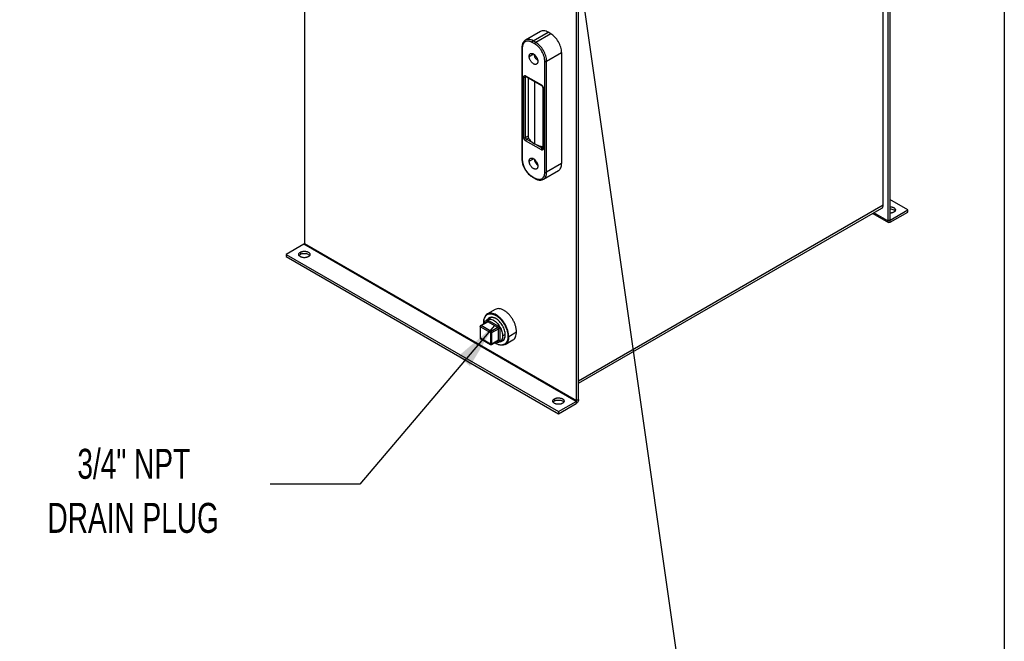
# Model space of a CAD drawing. Header units: inches. Extents: x 3 to 150, y 3 to 116.
# Tile 45 of 64: x 112 to 150, y 59 to 84. Entities that reach past the tile are written whole.
import ezdxf

# ---------------------------------------------------------------- set-up
doc = ezdxf.new("R2010")
doc.units = ezdxf.units.IN
doc.header["$LTSCALE"] = 14
doc.header["$MEASUREMENT"] = 0
doc.layers.add('TEXT', color=140, linetype='Continuous', lineweight=25)
doc.styles.add('SLDTEXTSTYLE0', font='TXT', dxfattribs={"width": 0.7})
doc.dimstyles.new('SLDDIMSTYLE3', dxfattribs={"dimtxt": 0.18, "dimasz": 1.82, "dimexe": 0, "dimexo": 0.0625, "dimgap": 0, "dimtad": 0, "dimtih": 1, "dimtoh": 1, "dimdec": 0, "dimrnd": 1e-09, "dimzin": 0, "dimdsep": 46, "dimtxsty": 'Standard', "dimsah": 1, "dimcen": 0.09, "dimadec": 0, "dimazin": 0, "dimtfac": 1.82, "dimtdec": 0, "dimtofl": 0, "dimtmove": 0, "dimatfit": 3, "dimfxl": 0, "dimfrac": 2, "dimtolj": 1, "dimtzin": 0, "dimarcsym": 0})
doc.dimstyles.new('SLDDIMSTYLE4', dxfattribs={"dimtxt": 0.18, "dimasz": 1.82, "dimexe": 0, "dimexo": 0.0625, "dimgap": 0, "dimtad": 0, "dimtih": 1, "dimtoh": 1, "dimdec": 0, "dimrnd": 1e-09, "dimzin": 0, "dimdsep": 46, "dimtxsty": 'Standard', "dimblk1": 'NONE', "dimblk2": 'NONE', "dimsah": 1, "dimcen": 0.09, "dimadec": 0, "dimazin": 0, "dimtfac": 1.82, "dimtdec": 0, "dimtofl": 0, "dimtmove": 0, "dimatfit": 3, "dimldrblk": 'NONE', "dimfxl": 0, "dimfrac": 2, "dimtolj": 1, "dimtzin": 0, "dimarcsym": 0})

# ---------------------------------------------------------------- blocks, each defined once
blk = doc.blocks.new('_None')

msp = doc.modelspace()

# ---------------------------------------------------------------- linework, layer by layer
for p, q in [((145.787, 76.331), (145.787, 90.935)), ((145.963, 91.012), (145.963, 75.718)), ((146.037, 91.055), (146.037, 75.761)), ((123.233, 90.137), (123.233, 74.842)), ((133.84, 68.719), (133.84, 84.014)), ((133.914, 68.762), (133.914, 84.056)), ((132.43, 83.1), (131.846, 82.763)), ((132.146, 82.733), (132.73, 83.07)), ((132.829, 83.013), (132.245, 82.676)), ((132.829, 83.013), (132.73, 83.07)), ((131.707, 82.468), (131.707, 78.14)), ((132.21, 82.615), (132.111, 82.672)), ((132.245, 82.676), (132.146, 82.733)), ((131.722, 82.448), (131.722, 78.12)), ((131.993, 82.128), (132.16, 82.224)), ((132.67, 81.941), (133.253, 82.278)), ((133.253, 82.278), (133.253, 77.95)), ((132.599, 77.614), (132.599, 81.941)), ((132.67, 77.614), (132.67, 81.941)), ((131.783, 78.962), (131.783, 81.33)), ((131.854, 81.371), (132.467, 81.017)), ((131.875, 81.342), (131.854, 81.33)), ((131.854, 78.962), (131.854, 81.33)), ((131.864, 81.348), (132.477, 80.994)), ((131.948, 81.3), (131.948, 79.017)), ((132.2, 81.154), (132.2, 78.727)), ((132.523, 80.915), (132.523, 78.547)), ((132.538, 80.895), (132.538, 78.527)), ((131.948, 79.017), (131.854, 78.962)), ((132.467, 78.486), (131.854, 78.84)), ((131.889, 78.901), (131.965, 78.945)), ((132.502, 78.547), (131.889, 78.901)), ((132.523, 78.559), (132.502, 78.547)), ((131.993, 78.045), (132.16, 78.141)), ((133.253, 77.95), (132.67, 77.614)), ((132.545, 77.339), (133.129, 77.676)), ((132.111, 77.446), (132.21, 77.389)), ((132.121, 77.423), (132.22, 77.366)), ((145.787, 76.331), (133.914, 69.477)), ((146.744, 76.144), (146.037, 76.553)), ((133.914, 69.393), (145.735, 76.217)), ((145.378, 76.011), (145.991, 75.656)), ((145.963, 75.718), (145.417, 76.033)), ((146.059, 75.748), (146.744, 76.144)), ((146.059, 75.663), (146.744, 76.059)), ((146.744, 76.059), (146.744, 76.144)), ((145.963, 75.718), (146.037, 75.761)), ((146.037, 75.761), (146.059, 75.748)), ((146.059, 75.663), (146.059, 75.748)), ((123.212, 74.806), (122.526, 74.41)), ((133.819, 68.682), (123.212, 74.806)), ((123.233, 74.842), (133.84, 68.719)), ((123.079, 74.499), (123.079, 74.413)), ((122.526, 74.41), (133.133, 68.287)), ((122.526, 74.41), (122.526, 74.324)), ((122.526, 74.324), (133.133, 68.201)), ((130.668, 72.266), (130.364, 72.09)), ((130.364, 71.788), (130.102, 71.637)), ((130.122, 71.635), (130.384, 71.786)), ((130.222, 71.759), (130.222, 71.776)), ((130.226, 71.709), (130.222, 71.759)), ((130.457, 71.929), (130.355, 71.869)), ((130.356, 71.784), (130.356, 71.803)), ((130.769, 71.564), (130.384, 71.786)), ((130.412, 71.835), (130.797, 71.613)), ((130.082, 71.603), (130.082, 71.158)), ((130.094, 71.586), (130.479, 71.364)), ((130.094, 71.141), (130.094, 71.586)), ((130.508, 71.413), (130.122, 71.635)), ((130.479, 71.364), (130.479, 70.919)), ((130.769, 71.564), (130.508, 71.413)), ((130.536, 71.364), (130.797, 71.515)), ((130.536, 70.919), (130.536, 71.364)), ((130.797, 71.07), (130.797, 71.515)), ((130.854, 71.515), (130.854, 71.07)), ((131.193, 71.215), (131.497, 71.391)), ((130.479, 70.919), (130.094, 71.141)), ((130.102, 71.123), (130.488, 70.901)), ((130.528, 70.901), (130.789, 71.052)), ((130.797, 71.07), (130.536, 70.919)), ((130.797, 71.037), (130.781, 71.047)), ((130.855, 71.003), (130.957, 71.063)), ((130.958, 71.232), (131.061, 71.291)), ((131.051, 70.901), (131.355, 71.077)), ((131.193, 71.215), (131.164, 71.215)), ((130.693, 70.943), (130.707, 70.935)), ((132.978, 68.784), (132.978, 68.699)), ((133.133, 68.287), (133.819, 68.682)), ((133.819, 68.682), (133.819, 68.597)), ((133.914, 68.762), (133.84, 68.719)), ((133.133, 68.201), (133.819, 68.597)), ((133.133, 68.287), (133.133, 68.201))]:
    msp.add_line(p, q)
for centre, start, end in [((130.122, 71.603), 119.8095, 179.9639), ((130.122, 71.158), 179.9639, 239.8021), ((130.508, 70.935), 239.8021, 300.0055)]:
    msp.add_arc(centre, 0.04, start, end)
for points, knots in [([(132.73, 83.07), (132.702, 83.084), (132.646, 83.113), (132.566, 83.13), (132.492, 83.128), (132.45, 83.109), (132.43, 83.1)], [0, 0, 0, 0, 0.250026, 0.500052, 0.750077, 1, 1, 1, 1]), ([(133.253, 82.278), (133.253, 82.342), (133.242, 82.413), (133.199, 82.556), (133.168, 82.628), (133.089, 82.764), (133.042, 82.828), (132.94, 82.936), (132.884, 82.981), (132.829, 83.013)], [0, 0, 0, 0, 0.25, 0.25, 0.5, 0.5, 0.75, 0.75, 1, 1, 1, 1]), ([(131.845, 82.762), (131.844, 82.762), (131.827, 82.754), (131.799, 82.729), (131.763, 82.687), (131.736, 82.635), (131.717, 82.576), (131.709, 82.519), (131.708, 82.482), (131.707, 82.468)], [0, 0, 0, 0, 0.010326, 0.183414, 0.356054, 0.531097, 0.710352, 0.893538, 1, 1, 1, 1]), ([(131.722, 82.448), (131.717, 82.45), (131.714, 82.453), (131.709, 82.46), (131.707, 82.464), (131.707, 82.468)], [0, 0, 0, 0, 0.5, 0.5, 1, 1, 1, 1]), ([(132.111, 82.672), (132.107, 82.674), (132.1, 82.678), (132.089, 82.684), (132.078, 82.689), (132.067, 82.695), (132.057, 82.699), (132.046, 82.703), (132.026, 82.711), (131.998, 82.719), (131.962, 82.725), (131.927, 82.726), (131.884, 82.721), (131.834, 82.702), (131.794, 82.669), (131.767, 82.633), (131.751, 82.603), (131.738, 82.569), (131.73, 82.538), (131.726, 82.511), (131.724, 82.491), (131.722, 82.469), (131.722, 82.455), (131.722, 82.448)], [0, 0, 0, 0, 0.0179, 0.035765, 0.053611, 0.07145, 0.089298, 0.107168, 0.125073, 0.187575, 0.250101, 0.312602, 0.375128, 0.500004, 0.62488, 0.687381, 0.749908, 0.812409, 0.874935, 0.906234, 0.937461, 0.968691, 1, 1, 1, 1]), ([(132.146, 82.733), (132.119, 82.748), (132.063, 82.776), (131.983, 82.793), (131.91, 82.789), (131.864, 82.777), (131.846, 82.763), (131.845, 82.762)], [0, 0, 0, 0, 0.248972, 0.497944, 0.746916, 0.995888, 1, 1, 1, 1]), ([(132.111, 82.672), (132.111, 82.677), (132.112, 82.683), (132.115, 82.695), (132.118, 82.701), (132.125, 82.713), (132.128, 82.718), (132.137, 82.727), (132.142, 82.731), (132.146, 82.733)], [0, 0, 0, 0, 0.25, 0.25, 0.5, 0.5, 0.75, 0.75, 1, 1, 1, 1]), ([(132.21, 82.615), (132.21, 82.62), (132.211, 82.626), (132.214, 82.638), (132.217, 82.644), (132.224, 82.656), (132.227, 82.661), (132.236, 82.67), (132.241, 82.674), (132.245, 82.676)], [0, 0, 0, 0, 0.25, 0.25, 0.5, 0.5, 0.75, 0.75, 1, 1, 1, 1]), ([(132.599, 81.941), (132.599, 81.946), (132.599, 81.954), (132.598, 81.967), (132.597, 81.98), (132.596, 81.993), (132.595, 82.006), (132.593, 82.02), (132.59, 82.045), (132.583, 82.081), (132.57, 82.13), (132.553, 82.18), (132.527, 82.245), (132.487, 82.326), (132.437, 82.401), (132.394, 82.457), (132.359, 82.495), (132.323, 82.531), (132.292, 82.558), (132.267, 82.577), (132.248, 82.591), (132.229, 82.604), (132.216, 82.611), (132.21, 82.615)], [0, 0, 0, 0, 0.0179, 0.035765, 0.053611, 0.07145, 0.089298, 0.107168, 0.125073, 0.187575, 0.250101, 0.312602, 0.375128, 0.500004, 0.62488, 0.687381, 0.749908, 0.812409, 0.874935, 0.906234, 0.937461, 0.968691, 1, 1, 1, 1]), ([(132.67, 81.941), (132.67, 82.006), (132.658, 82.076), (132.616, 82.219), (132.585, 82.292), (132.506, 82.428), (132.459, 82.491), (132.356, 82.599), (132.301, 82.644), (132.245, 82.676)], [0, 0, 0, 0, 0.25, 0.25, 0.5, 0.5, 0.75, 0.75, 1, 1, 1, 1]), ([(131.993, 82.128), (131.993, 82.13), (131.993, 82.135), (131.994, 82.142), (131.994, 82.15), (131.995, 82.157), (131.997, 82.167), (132, 82.18), (132.006, 82.194), (132.013, 82.207), (132.024, 82.223), (132.042, 82.237), (132.067, 82.246), (132.096, 82.248), (132.128, 82.24), (132.16, 82.225), (132.193, 82.203), (132.225, 82.173), (132.254, 82.139), (132.279, 82.1), (132.297, 82.065), (132.308, 82.037), (132.315, 82.016), (132.321, 81.995), (132.324, 81.976), (132.326, 81.961), (132.327, 81.947), (132.327, 81.939), (132.327, 81.935)], [0, 0, 0, 0, 0.012528, 0.025029, 0.037523, 0.050029, 0.062566, 0.093824, 0.125111, 0.156369, 0.187656, 0.250126, 0.312595, 0.375065, 0.437534, 0.500003, 0.562473, 0.624942, 0.687412, 0.749881, 0.812351, 0.843608, 0.874896, 0.906154, 0.937441, 0.958302, 0.979125, 1, 1, 1, 1]), ([(132.327, 81.935), (132.327, 81.932), (132.327, 81.927), (132.327, 81.92), (132.326, 81.913), (132.325, 81.906), (132.324, 81.896), (132.321, 81.883), (132.315, 81.868), (132.308, 81.855), (132.297, 81.84), (132.279, 81.825), (132.254, 81.816), (132.225, 81.815), (132.193, 81.822), (132.16, 81.837), (132.128, 81.86), (132.096, 81.889), (132.067, 81.924), (132.042, 81.963), (132.024, 81.997), (132.013, 82.025), (132.006, 82.046), (132, 82.067), (131.997, 82.086), (131.995, 82.102), (131.994, 82.115), (131.993, 82.123), (131.993, 82.128)], [0, 0, 0, 0, 0.012528, 0.025029, 0.037523, 0.050029, 0.062566, 0.093824, 0.125111, 0.156369, 0.187656, 0.250126, 0.312595, 0.375065, 0.437534, 0.500003, 0.562473, 0.624942, 0.687412, 0.749881, 0.812351, 0.843608, 0.874896, 0.906154, 0.937441, 0.958302, 0.979125, 1, 1, 1, 1]), ([(132.321, 81.978), (132.311, 81.986), (132.279, 82.009), (132.235, 82.074), (132.201, 82.145), (132.196, 82.184), (132.195, 82.196)], [0, 0, 0, 0, 0.1585864, 0.4999296, 0.8412728, 1, 1, 1, 1]), ([(132.599, 81.941), (132.603, 81.939), (132.609, 81.937), (132.621, 81.934), (132.628, 81.933), (132.641, 81.933), (132.647, 81.934), (132.659, 81.937), (132.665, 81.939), (132.67, 81.941)], [0, 0, 0, 0, 0.25, 0.25, 0.5, 0.5, 0.75, 0.75, 1, 1, 1, 1]), ([(131.783, 81.33), (131.783, 81.332), (131.783, 81.336), (131.784, 81.341), (131.784, 81.346), (131.786, 81.35), (131.787, 81.354), (131.79, 81.361), (131.795, 81.369), (131.804, 81.377), (131.814, 81.381), (131.825, 81.381), (131.836, 81.379), (131.845, 81.376), (131.851, 81.373), (131.854, 81.371)], [0, 0, 0, 0, 0.041983, 0.083614, 0.125071, 0.166535, 0.208189, 0.250211, 0.375068, 0.500065, 0.624923, 0.74992, 0.833491, 0.916367, 1, 1, 1, 1]), ([(131.783, 81.33), (131.788, 81.328), (131.793, 81.326), (131.805, 81.323), (131.812, 81.322), (131.825, 81.322), (131.832, 81.323), (131.844, 81.326), (131.849, 81.328), (131.854, 81.33)], [0, 0, 0, 0, 0.25, 0.25, 0.5, 0.5, 0.75, 0.75, 1, 1, 1, 1]), ([(131.854, 81.371), (131.854, 81.366), (131.856, 81.357), (131.86, 81.349), (131.864, 81.348), (131.864, 81.348)], [0, 0, 0, 0, 0.499949, 0.999898, 1, 1, 1, 1]), ([(131.854, 81.33), (131.854, 81.336), (131.855, 81.344), (131.859, 81.348), (131.861, 81.35)], [0, 0, 0, 0, 0.623644, 1, 1, 1, 1]), ([(131.858, 81.351), (131.858, 81.351), (131.857, 81.351), (131.861, 81.35), (131.864, 81.349), (131.864, 81.348)], [0, 0, 0, 0, 0.296715, 0.884923, 1, 1, 1, 1]), ([(132.467, 81.017), (132.468, 81.016), (132.472, 81.014), (132.476, 81.011), (132.481, 81.008), (132.485, 81.004), (132.49, 81), (132.497, 80.993), (132.506, 80.981), (132.517, 80.965), (132.526, 80.947), (132.532, 80.931), (132.535, 80.917), (132.537, 80.906), (132.538, 80.898), (132.538, 80.895)], [0, 0, 0, 0, 0.041983, 0.083614, 0.125071, 0.166535, 0.208189, 0.250211, 0.375068, 0.500065, 0.624923, 0.74992, 0.833491, 0.916367, 1, 1, 1, 1]), ([(132.467, 81.017), (132.467, 81.012), (132.468, 81.007), (132.471, 80.999), (132.474, 80.996), (132.477, 80.994)], [0, 0, 0, 0, 0.5, 0.5, 1, 1, 1, 1]), ([(132.477, 80.994), (132.479, 80.993), (132.485, 80.99), (132.495, 80.98), (132.507, 80.965), (132.516, 80.947), (132.522, 80.929), (132.523, 80.919), (132.523, 80.916), (132.523, 80.915)], [0, 0, 0, 0, 0.114858, 0.273826, 0.448686, 0.634762, 0.821947, 0.976888, 1, 1, 1, 1]), ([(132.538, 80.895), (132.533, 80.897), (132.529, 80.901), (132.524, 80.908), (132.523, 80.911), (132.523, 80.915)], [0, 0, 0, 0, 0.5, 0.5, 1, 1, 1, 1]), ([(131.948, 79.017), (131.948, 79.016), (131.949, 79.013), (131.949, 79.01), (131.949, 79.006), (131.949, 79.002), (131.95, 78.996), (131.951, 78.987), (131.953, 78.977), (131.956, 78.968), (131.958, 78.96), (131.961, 78.954), (131.963, 78.949), (131.964, 78.946), (131.965, 78.945)], [0, 0, 0, 0, 0.049964, 0.099523, 0.149129, 0.199229, 0.250261, 0.373437, 0.500026, 0.623829, 0.749916, 0.833332, 0.916341, 1, 1, 1, 1]), ([(131.854, 78.84), (131.852, 78.841), (131.849, 78.843), (131.845, 78.846), (131.84, 78.849), (131.836, 78.853), (131.831, 78.857), (131.824, 78.865), (131.814, 78.876), (131.804, 78.892), (131.795, 78.91), (131.789, 78.926), (131.785, 78.94), (131.784, 78.951), (131.783, 78.959), (131.783, 78.962)], [0, 0, 0, 0, 0.041983, 0.083614, 0.125071, 0.166535, 0.208189, 0.250211, 0.375068, 0.500065, 0.624923, 0.74992, 0.833491, 0.916367, 1, 1, 1, 1]), ([(131.783, 78.962), (131.788, 78.96), (131.793, 78.958), (131.805, 78.955), (131.812, 78.954), (131.825, 78.954), (131.832, 78.955), (131.844, 78.958), (131.849, 78.96), (131.854, 78.962)], [0, 0, 0, 0, 0.25, 0.25, 0.5, 0.5, 0.75, 0.75, 1, 1, 1, 1]), ([(131.889, 78.901), (131.885, 78.904), (131.88, 78.908), (131.871, 78.917), (131.868, 78.922), (131.861, 78.933), (131.858, 78.939), (131.855, 78.951), (131.854, 78.957), (131.854, 78.962)], [0, 0, 0, 0, 0.25, 0.25, 0.5, 0.5, 0.75, 0.75, 1, 1, 1, 1]), ([(131.889, 78.901), (131.885, 78.898), (131.88, 78.895), (131.871, 78.886), (131.868, 78.88), (131.861, 78.869), (131.858, 78.863), (131.855, 78.851), (131.854, 78.845), (131.854, 78.84)], [0, 0, 0, 0, 0.25, 0.25, 0.5, 0.5, 0.75, 0.75, 1, 1, 1, 1]), ([(131.965, 78.945), (131.989, 78.904), (132.021, 78.865), (132.1, 78.791), (132.147, 78.757), (132.2, 78.727)], [0, 0, 0, 0, 0.5, 0.5, 1, 1, 1, 1]), ([(132.2, 78.727), (132.256, 78.697), (132.352, 78.647), (132.472, 78.618), (132.523, 78.606)], [0, 0, 0, 0, 0.578675, 1, 1, 1, 1]), ([(132.467, 78.486), (132.467, 78.491), (132.468, 78.497), (132.471, 78.509), (132.474, 78.515), (132.481, 78.526), (132.484, 78.532), (132.493, 78.541), (132.498, 78.545), (132.502, 78.547)], [0, 0, 0, 0, 0.25, 0.25, 0.5, 0.5, 0.75, 0.75, 1, 1, 1, 1]), ([(132.538, 78.527), (132.538, 78.525), (132.538, 78.521), (132.537, 78.516), (132.536, 78.512), (132.535, 78.507), (132.534, 78.503), (132.531, 78.496), (132.526, 78.488), (132.517, 78.48), (132.506, 78.476), (132.496, 78.476), (132.485, 78.478), (132.476, 78.481), (132.47, 78.484), (132.467, 78.486)], [0, 0, 0, 0, 0.041983, 0.083614, 0.125071, 0.166535, 0.208189, 0.250211, 0.375068, 0.500065, 0.624923, 0.74992, 0.833491, 0.916367, 1, 1, 1, 1]), ([(132.523, 78.544), (132.521, 78.543), (132.515, 78.541), (132.507, 78.545), (132.502, 78.547)], [0, 0, 0, 0, 0.376446, 1, 1, 1, 1]), ([(132.523, 78.547), (132.523, 78.545), (132.523, 78.541), (132.522, 78.54), (132.522, 78.54)], [0, 0, 0, 0, 0.46833, 1, 1, 1, 1]), ([(132.538, 78.527), (132.533, 78.529), (132.529, 78.533), (132.524, 78.54), (132.523, 78.543), (132.523, 78.547)], [0, 0, 0, 0, 0.5, 0.5, 1, 1, 1, 1]), ([(131.707, 78.14), (131.708, 78.127), (131.708, 78.09), (131.717, 78.025), (131.735, 77.946), (131.762, 77.866), (131.797, 77.788), (131.839, 77.712), (131.887, 77.64), (131.94, 77.574), (131.997, 77.515), (132.058, 77.463), (132.1, 77.437), (132.121, 77.423)], [0, 0, 0, 0, 0.050604, 0.1458064, 0.2408534, 0.3357032, 0.4303916, 0.5249989, 0.6196222, 0.714339, 0.8092482, 0.9044548, 1, 1, 1, 1]), ([(131.707, 78.14), (131.707, 78.137), (131.709, 78.133), (131.714, 78.126), (131.717, 78.123), (131.722, 78.12)], [0, 0, 0, 0, 0.5, 0.5, 1, 1, 1, 1]), ([(131.722, 78.12), (131.722, 78.116), (131.722, 78.107), (131.723, 78.094), (131.723, 78.081), (131.724, 78.068), (131.726, 78.055), (131.727, 78.042), (131.731, 78.017), (131.738, 77.98), (131.751, 77.931), (131.767, 77.882), (131.794, 77.816), (131.834, 77.736), (131.884, 77.66), (131.927, 77.605), (131.962, 77.566), (131.998, 77.53), (132.029, 77.503), (132.054, 77.484), (132.073, 77.47), (132.092, 77.458), (132.105, 77.45), (132.111, 77.446)], [0, 0, 0, 0, 0.0178998, 0.0357654, 0.0536108, 0.0714503, 0.0892978, 0.1071675, 0.1250734, 0.1875745, 0.2501008, 0.3126019, 0.3751281, 0.5000042, 0.6248802, 0.6873813, 0.7499075, 0.8124086, 0.8749349, 0.9062343, 0.9374611, 0.9686912, 1, 1, 1, 1]), ([(131.993, 78.045), (131.993, 78.047), (131.993, 78.052), (131.994, 78.06), (131.994, 78.067), (131.995, 78.074), (131.997, 78.084), (132, 78.097), (132.006, 78.112), (132.013, 78.125), (132.024, 78.14), (132.042, 78.154), (132.067, 78.164), (132.096, 78.165), (132.128, 78.158), (132.16, 78.143), (132.193, 78.12), (132.225, 78.091), (132.254, 78.056), (132.279, 78.017), (132.297, 77.983), (132.308, 77.954), (132.315, 77.933), (132.321, 77.912), (132.324, 77.894), (132.326, 77.878), (132.327, 77.865), (132.327, 77.856), (132.327, 77.852)], [0, 0, 0, 0, 0.012528, 0.025029, 0.037523, 0.050029, 0.062566, 0.093824, 0.125111, 0.156369, 0.187656, 0.250126, 0.312595, 0.375065, 0.437534, 0.500003, 0.562473, 0.624942, 0.687412, 0.749881, 0.812351, 0.843608, 0.874896, 0.906154, 0.937441, 0.958302, 0.979125, 1, 1, 1, 1]), ([(132.327, 77.852), (132.327, 77.85), (132.327, 77.844), (132.327, 77.837), (132.326, 77.83), (132.325, 77.823), (132.324, 77.813), (132.321, 77.8), (132.315, 77.785), (132.308, 77.772), (132.297, 77.757), (132.279, 77.743), (132.254, 77.733), (132.225, 77.732), (132.193, 77.739), (132.16, 77.754), (132.128, 77.777), (132.096, 77.806), (132.067, 77.841), (132.042, 77.88), (132.024, 77.914), (132.013, 77.943), (132.006, 77.964), (132, 77.985), (131.997, 78.003), (131.995, 78.019), (131.994, 78.032), (131.993, 78.041), (131.993, 78.045)], [0, 0, 0, 0, 0.012528, 0.025029, 0.037523, 0.050029, 0.062566, 0.093824, 0.125111, 0.156369, 0.187656, 0.250126, 0.312595, 0.375065, 0.437534, 0.500003, 0.562473, 0.624942, 0.687412, 0.749881, 0.812351, 0.843608, 0.874896, 0.906154, 0.937441, 0.958302, 0.979125, 1, 1, 1, 1]), ([(132.195, 78.114), (132.196, 78.101), (132.201, 78.062), (132.235, 77.991), (132.279, 77.927), (132.311, 77.903), (132.321, 77.895)], [0, 0, 0, 0, 0.158727, 0.50007, 0.841414, 1, 1, 1, 1]), ([(133.129, 77.676), (133.129, 77.676), (133.15, 77.684), (133.183, 77.718), (133.223, 77.779), (133.248, 77.857), (133.251, 77.919), (133.253, 77.95)], [0, 0, 0, 0, 0.000103, 0.250077, 0.500052, 0.750026, 1, 1, 1, 1]), ([(132.21, 77.389), (132.214, 77.387), (132.221, 77.383), (132.232, 77.377), (132.243, 77.372), (132.253, 77.367), (132.264, 77.362), (132.275, 77.358), (132.295, 77.351), (132.323, 77.342), (132.359, 77.337), (132.394, 77.336), (132.437, 77.341), (132.487, 77.359), (132.527, 77.393), (132.553, 77.428), (132.57, 77.458), (132.583, 77.492), (132.59, 77.524), (132.595, 77.55), (132.597, 77.571), (132.599, 77.592), (132.599, 77.606), (132.599, 77.614)], [0, 0, 0, 0, 0.0179, 0.035765, 0.053611, 0.07145, 0.089298, 0.107168, 0.125073, 0.187575, 0.250101, 0.312602, 0.375128, 0.500004, 0.62488, 0.687381, 0.749908, 0.812409, 0.874935, 0.906234, 0.937461, 0.968691, 1, 1, 1, 1]), ([(132.546, 77.34), (132.564, 77.353), (132.601, 77.379), (132.639, 77.443), (132.665, 77.52), (132.668, 77.583), (132.67, 77.614)], [0, 0, 0, 0, 0.24689, 0.497927, 0.748963, 1, 1, 1, 1]), ([(132.599, 77.614), (132.603, 77.611), (132.609, 77.609), (132.621, 77.606), (132.628, 77.605), (132.641, 77.605), (132.647, 77.606), (132.659, 77.609), (132.665, 77.611), (132.67, 77.614)], [0, 0, 0, 0, 0.25, 0.25, 0.5, 0.5, 0.75, 0.75, 1, 1, 1, 1]), ([(132.111, 77.446), (132.112, 77.441), (132.113, 77.432), (132.117, 77.424), (132.121, 77.423), (132.121, 77.423)], [0, 0, 0, 0, 0.499949, 0.999898, 1, 1, 1, 1]), ([(132.21, 77.389), (132.211, 77.384), (132.212, 77.374), (132.216, 77.367), (132.22, 77.366), (132.22, 77.366)], [0, 0, 0, 0, 0.499949, 0.999898, 1, 1, 1, 1]), ([(132.22, 77.366), (132.232, 77.36), (132.264, 77.342), (132.318, 77.321), (132.382, 77.307), (132.443, 77.306), (132.499, 77.316), (132.531, 77.332), (132.546, 77.34)], [0, 0, 0, 0, 0.098562, 0.285012, 0.4714, 0.655571, 0.835406, 1, 1, 1, 1]), ([(145.735, 76.217), (145.735, 76.217), (145.754, 76.221), (145.778, 76.258), (145.784, 76.307), (145.787, 76.331)], [0, 0, 0, 0, 0.000102, 0.500051, 1, 1, 1, 1]), ([(146.037, 76.271), (146.04, 76.271), (146.046, 76.271), (146.055, 76.27), (146.063, 76.27), (146.072, 76.269), (146.084, 76.268), (146.101, 76.265), (146.121, 76.261), (146.141, 76.256), (146.165, 76.247), (146.193, 76.234), (146.22, 76.215), (146.241, 76.193), (146.253, 76.169), (146.258, 76.144), (146.254, 76.124), (146.247, 76.108), (146.24, 76.096), (146.231, 76.085), (146.221, 76.075), (146.211, 76.068), (146.202, 76.061), (146.195, 76.057), (146.192, 76.055)], [0, 0, 0, 0, 0.016694, 0.033356, 0.050012, 0.066687, 0.083408, 0.125077, 0.166788, 0.208457, 0.250168, 0.333447, 0.416726, 0.500005, 0.583284, 0.666563, 0.749842, 0.79151, 0.833221, 0.87489, 0.916601, 0.944411, 0.972171, 1, 1, 1, 1]), ([(146.037, 76.185), (146.066, 76.183), (146.124, 76.18), (146.194, 76.15), (146.235, 76.122), (146.241, 76.104), (146.241, 76.102)], [0, 0, 0, 0, 0.320892, 0.641785, 0.962677, 1, 1, 1, 1]), ([(146.192, 76.055), (146.19, 76.054), (146.186, 76.052), (146.179, 76.048), (146.173, 76.045), (146.166, 76.042), (146.155, 76.038), (146.141, 76.033), (146.121, 76.028), (146.101, 76.023), (146.082, 76.021), (146.066, 76.019), (146.052, 76.018), (146.042, 76.018), (146.037, 76.018)], [0, 0, 0, 0, 0.050067, 0.100028, 0.14996, 0.199942, 0.250049, 0.374968, 0.500014, 0.624933, 0.749979, 0.833323, 0.916544, 1, 1, 1, 1]), ([(146.059, 75.663), (146.046, 75.656), (146.034, 75.652), (146.011, 75.649), (146, 75.651), (145.982, 75.662), (145.975, 75.67), (145.966, 75.691), (145.963, 75.704), (145.963, 75.718)], [0, 0, 0, 0, 0.25, 0.25, 0.5, 0.5, 0.75, 0.75, 1, 1, 1, 1]), ([(146.059, 75.748), (146.058, 75.748), (146.057, 75.747), (146.054, 75.747), (146.052, 75.746), (146.05, 75.746), (146.047, 75.746), (146.044, 75.747), (146.041, 75.749), (146.039, 75.752), (146.038, 75.756), (146.037, 75.759), (146.037, 75.761)], [0, 0, 0, 0, 0.0627727, 0.1249944, 0.1872746, 0.2502217, 0.3749506, 0.5001462, 0.6248751, 0.7500708, 0.8749189, 1, 1, 1, 1]), ([(123.212, 74.806), (123.213, 74.806), (123.214, 74.807), (123.216, 74.808), (123.218, 74.81), (123.221, 74.813), (123.224, 74.816), (123.227, 74.821), (123.23, 74.827), (123.232, 74.832), (123.233, 74.837), (123.233, 74.841), (123.233, 74.842)], [0, 0, 0, 0, 0.0627727, 0.1249944, 0.1872746, 0.2502217, 0.3749506, 0.5001462, 0.6248751, 0.7500708, 0.8749189, 1, 1, 1, 1]), ([(123.388, 74.32), (123.386, 74.319), (123.382, 74.317), (123.375, 74.314), (123.369, 74.31), (123.362, 74.307), (123.351, 74.303), (123.336, 74.298), (123.317, 74.293), (123.297, 74.289), (123.269, 74.285), (123.233, 74.282), (123.19, 74.285), (123.149, 74.292), (123.111, 74.304), (123.078, 74.32), (123.05, 74.339), (123.03, 74.361), (123.017, 74.385), (123.013, 74.41), (123.017, 74.43), (123.024, 74.446), (123.031, 74.458), (123.04, 74.469), (123.05, 74.479), (123.06, 74.486), (123.069, 74.493), (123.075, 74.497), (123.079, 74.499)], [0, 0, 0, 0, 0.012528, 0.025029, 0.037522, 0.050029, 0.062566, 0.093823, 0.125111, 0.156368, 0.187656, 0.250126, 0.312595, 0.375065, 0.437534, 0.500003, 0.562473, 0.624942, 0.687412, 0.749881, 0.812351, 0.843607, 0.874896, 0.906152, 0.937441, 0.958302, 0.979125, 1, 1, 1, 1]), ([(123.029, 74.367), (123.03, 74.369), (123.035, 74.387), (123.058, 74.401), (123.079, 74.413)], [0, 0, 0, 0, 0.104192, 1, 1, 1, 1]), ([(123.079, 74.499), (123.081, 74.5), (123.085, 74.502), (123.091, 74.506), (123.098, 74.509), (123.105, 74.512), (123.115, 74.516), (123.13, 74.521), (123.149, 74.526), (123.17, 74.531), (123.197, 74.535), (123.233, 74.537), (123.276, 74.534), (123.317, 74.527), (123.356, 74.515), (123.389, 74.499), (123.416, 74.48), (123.437, 74.458), (123.449, 74.434), (123.453, 74.41), (123.45, 74.389), (123.443, 74.373), (123.436, 74.361), (123.426, 74.35), (123.417, 74.34), (123.407, 74.333), (123.398, 74.326), (123.391, 74.322), (123.388, 74.32)], [0, 0, 0, 0, 0.012528, 0.025029, 0.037522, 0.050029, 0.062566, 0.093823, 0.125111, 0.156368, 0.187656, 0.250126, 0.312595, 0.375065, 0.437534, 0.500003, 0.562473, 0.624942, 0.687412, 0.749881, 0.812351, 0.843607, 0.874896, 0.906152, 0.937441, 0.958302, 0.979125, 1, 1, 1, 1]), ([(123.079, 74.413), (123.101, 74.424), (123.146, 74.444), (123.233, 74.454), (123.32, 74.444), (123.39, 74.415), (123.431, 74.387), (123.437, 74.369), (123.437, 74.367)], [0, 0, 0, 0, 0.195453, 0.390907, 0.58636, 0.781813, 0.977267, 1, 1, 1, 1]), ([(131.193, 71.215), (131.193, 71.252), (131.19, 71.29), (131.177, 71.37), (131.168, 71.41), (131.144, 71.492), (131.129, 71.533), (131.093, 71.615), (131.073, 71.655), (131.028, 71.733), (131.003, 71.77), (130.951, 71.842), (130.922, 71.875), (130.864, 71.937), (130.833, 71.966), (130.771, 72.016), (130.739, 72.038), (130.676, 72.074), (130.644, 72.089), (130.581, 72.111), (130.551, 72.118), (130.492, 72.124), (130.464, 72.122), (130.411, 72.112), (130.387, 72.103), (130.342, 72.077), (130.321, 72.06), (130.286, 72.02), (130.271, 71.996), (130.247, 71.942), (130.237, 71.912), (130.225, 71.847), (130.222, 71.812), (130.222, 71.776)], [0, 0, 0, 0, 0.0625, 0.0625, 0.125, 0.125, 0.1875, 0.1875, 0.25, 0.25, 0.3125, 0.3125, 0.375, 0.375, 0.4375, 0.4375, 0.5, 0.5, 0.5625, 0.5625, 0.625, 0.625, 0.6875, 0.6875, 0.75, 0.75, 0.8125, 0.8125, 0.875, 0.875, 0.9375, 0.9375, 1, 1, 1, 1]), ([(131.497, 71.391), (131.495, 71.429), (131.491, 71.504), (131.463, 71.627), (131.418, 71.75), (131.357, 71.871), (131.283, 71.983), (131.198, 72.084), (131.107, 72.169), (131.011, 72.235), (130.916, 72.279), (130.825, 72.3), (130.739, 72.298), (130.692, 72.276), (130.668, 72.266)], [0, 0, 0, 0, 0.083336, 0.166672, 0.250009, 0.333345, 0.416681, 0.500017, 0.583353, 0.66669, 0.750026, 0.833362, 0.916698, 1, 1, 1, 1]), ([(130.222, 71.759), (130.222, 71.795), (130.225, 71.829), (130.237, 71.892), (130.246, 71.921), (130.27, 71.973), (130.284, 71.996), (130.318, 72.036), (130.338, 72.052), (130.382, 72.077), (130.406, 72.086), (130.457, 72.096), (130.484, 72.097), (130.541, 72.091), (130.571, 72.085), (130.631, 72.064), (130.662, 72.049), (130.724, 72.014), (130.755, 71.992), (130.815, 71.944), (130.845, 71.916), (130.902, 71.856), (130.929, 71.823), (130.981, 71.754), (131.005, 71.718), (131.048, 71.642), (131.068, 71.603), (131.102, 71.524), (131.117, 71.484), (131.14, 71.405), (131.149, 71.365), (131.161, 71.288), (131.164, 71.251), (131.164, 71.215)], [0, 0, 0, 0, 0.0625, 0.0625, 0.125, 0.125, 0.1875, 0.1875, 0.25, 0.25, 0.3125, 0.3125, 0.375, 0.375, 0.4375, 0.4375, 0.5, 0.5, 0.5625, 0.5625, 0.625, 0.625, 0.6875, 0.6875, 0.75, 0.75, 0.8125, 0.8125, 0.875, 0.875, 0.9375, 0.9375, 1, 1, 1, 1]), ([(130.262, 71.73), (130.267, 71.748), (130.277, 71.788), (130.309, 71.835), (130.353, 71.872), (130.407, 71.892), (130.469, 71.895), (130.535, 71.879), (130.605, 71.847), (130.674, 71.799), (130.741, 71.737), (130.802, 71.664), (130.856, 71.582), (130.901, 71.494), (130.933, 71.404), (130.954, 71.315), (130.957, 71.26), (130.958, 71.232)], [0, 0, 0, 0, 0.053475, 0.121084, 0.188693, 0.256302, 0.323911, 0.39152, 0.459128, 0.526737, 0.594346, 0.661955, 0.729564, 0.797173, 0.864782, 0.932391, 1, 1, 1, 1]), ([(130.356, 71.803), (130.356, 71.804), (130.356, 71.807), (130.356, 71.811), (130.357, 71.815), (130.357, 71.819), (130.358, 71.822), (130.361, 71.827), (130.365, 71.834), (130.372, 71.84), (130.38, 71.843), (130.389, 71.843), (130.397, 71.842), (130.405, 71.839), (130.41, 71.837), (130.412, 71.835)], [0, 0, 0, 0, 0.041978, 0.083606, 0.125062, 0.166527, 0.208184, 0.250211, 0.37505, 0.500065, 0.624905, 0.749919, 0.833483, 0.916359, 1, 1, 1, 1]), ([(130.368, 71.792), (130.368, 71.792), (130.368, 71.793), (130.366, 71.79), (130.364, 71.789), (130.364, 71.789)], [0, 0, 0, 0, 0.132607, 0.7515, 1, 1, 1, 1]), ([(130.384, 71.786), (130.38, 71.788), (130.373, 71.792), (130.367, 71.789), (130.364, 71.788)], [0, 0, 0, 0, 0.5000511, 1, 1, 1, 1]), ([(131.061, 71.275), (131.059, 71.304), (131.057, 71.361), (131.035, 71.454), (131.001, 71.547), (130.955, 71.638), (130.899, 71.724), (130.835, 71.8), (130.765, 71.865), (130.693, 71.915), (130.621, 71.948), (130.552, 71.964), (130.487, 71.962), (130.432, 71.94), (130.394, 71.913), (130.38, 71.888), (130.376, 71.882)], [0, 0, 0, 0, 0.074975, 0.149949, 0.224924, 0.299898, 0.374873, 0.449847, 0.524822, 0.599797, 0.674771, 0.749746, 0.82472, 0.899695, 0.97467, 1, 1, 1, 1]), ([(130.412, 71.835), (130.412, 71.827), (130.409, 71.817), (130.399, 71.798), (130.391, 71.791), (130.384, 71.786)], [0, 0, 0, 0, 0.5, 0.5, 1, 1, 1, 1]), ([(130.708, 71.903), (130.708, 71.903), (130.685, 71.919), (130.639, 71.937), (130.572, 71.953), (130.513, 71.952), (130.48, 71.937), (130.464, 71.93)], [0, 0, 0, 0, 0.000213, 0.257097, 0.51398, 0.770864, 1, 1, 1, 1]), ([(130.094, 71.586), (130.091, 71.589), (130.084, 71.594), (130.081, 71.6), (130.082, 71.603), (130.082, 71.603)], [0, 0, 0, 0, 0.4987878, 0.9975757, 1, 1, 1, 1]), ([(130.122, 71.635), (130.115, 71.631), (130.107, 71.623), (130.097, 71.605), (130.094, 71.595), (130.094, 71.586)], [0, 0, 0, 0, 0.5, 0.5, 1, 1, 1, 1]), ([(130.102, 71.637), (130.105, 71.638), (130.111, 71.641), (130.118, 71.637), (130.122, 71.635)], [0, 0, 0, 0, 0.496677, 1, 1, 1, 1]), ([(130.479, 71.364), (130.479, 71.372), (130.482, 71.383), (130.493, 71.401), (130.5, 71.409), (130.508, 71.413)], [0, 0, 0, 0, 0.5, 0.5, 1, 1, 1, 1]), ([(130.536, 71.364), (130.528, 71.36), (130.518, 71.357), (130.497, 71.357), (130.487, 71.36), (130.479, 71.364)], [0, 0, 0, 0, 0.5, 0.5, 1, 1, 1, 1]), ([(130.508, 71.413), (130.515, 71.409), (130.522, 71.401), (130.533, 71.383), (130.536, 71.372), (130.536, 71.364)], [0, 0, 0, 0, 0.5, 0.5, 1, 1, 1, 1]), ([(130.797, 71.613), (130.797, 71.604), (130.794, 71.594), (130.784, 71.576), (130.777, 71.568), (130.769, 71.564)], [0, 0, 0, 0, 0.5, 0.5, 1, 1, 1, 1]), ([(130.797, 71.515), (130.797, 71.524), (130.794, 71.534), (130.784, 71.552), (130.777, 71.56), (130.769, 71.564)], [0, 0, 0, 0, 0.5, 0.5, 1, 1, 1, 1]), ([(130.797, 71.613), (130.799, 71.612), (130.801, 71.611), (130.805, 71.608), (130.809, 71.605), (130.812, 71.602), (130.816, 71.599), (130.821, 71.593), (130.829, 71.584), (130.838, 71.571), (130.845, 71.557), (130.849, 71.544), (130.852, 71.533), (130.854, 71.524), (130.854, 71.518), (130.854, 71.515)], [0, 0, 0, 0, 0.0419785, 0.083606, 0.1250618, 0.1665273, 0.208184, 0.2502107, 0.3750503, 0.500065, 0.6249046, 0.7499193, 0.833483, 0.9163589, 1, 1, 1, 1]), ([(130.854, 71.515), (130.847, 71.519), (130.836, 71.522), (130.815, 71.522), (130.805, 71.519), (130.797, 71.515)], [0, 0, 0, 0, 0.5, 0.5, 1, 1, 1, 1]), ([(131.355, 71.077), (131.355, 71.077), (131.379, 71.086), (131.417, 71.125), (131.463, 71.194), (131.491, 71.284), (131.495, 71.355), (131.497, 71.391)], [0, 0, 0, 0, 0.0001031, 0.2500773, 0.5000516, 0.7500258, 1, 1, 1, 1]), ([(130.094, 71.141), (130.094, 71.137), (130.095, 71.13), (130.099, 71.124), (130.102, 71.123), (130.102, 71.123)], [0, 0, 0, 0, 0.499949, 0.999898, 1, 1, 1, 1]), ([(131.164, 71.215), (131.163, 71.181), (131.159, 71.111), (131.131, 71.025), (131.088, 70.955), (131.029, 70.906), (130.957, 70.88), (130.875, 70.876), (130.786, 70.897), (130.71, 70.93), (130.665, 70.962), (130.651, 70.972)], [0, 0, 0, 0, 0.118273, 0.236546, 0.35482, 0.473093, 0.591366, 0.709639, 0.827912, 0.946185, 1, 1, 1, 1]), ([(130.958, 71.232), (130.957, 71.206), (130.954, 71.154), (130.933, 71.089), (130.901, 71.037), (130.856, 71), (130.802, 70.981), (130.745, 70.977), (130.705, 70.988), (130.688, 70.993)], [0, 0, 0, 0, 0.147235, 0.29447, 0.441705, 0.588941, 0.736176, 0.883411, 1, 1, 1, 1]), ([(131.193, 71.215), (131.191, 71.18), (131.187, 71.108), (131.158, 71.019), (131.114, 70.948), (131.053, 70.897), (130.979, 70.87), (130.894, 70.866), (130.803, 70.889), (130.739, 70.913), (130.707, 70.935), (130.707, 70.935)], [0, 0, 0, 0, 0.124987, 0.249974, 0.374961, 0.499948, 0.624935, 0.749922, 0.874909, 0.999896, 1, 1, 1, 1]), ([(130.789, 71.052), (130.789, 71.052), (130.792, 71.052), (130.796, 71.058), (130.797, 71.066), (130.797, 71.07)], [0, 0, 0, 0, 0.000102, 0.500051, 1, 1, 1, 1]), ([(130.789, 71.051), (130.791, 71.052), (130.795, 71.053), (130.794, 71.053), (130.794, 71.053)], [0, 0, 0, 0, 0.726805, 1, 1, 1, 1]), ([(130.792, 71.052), (130.793, 71.051), (130.797, 71.048), (130.797, 71.041), (130.797, 71.037)], [0, 0, 0, 0, 0.350138, 1, 1, 1, 1]), ([(130.797, 71.07), (130.805, 71.074), (130.815, 71.077), (130.836, 71.077), (130.847, 71.074), (130.854, 71.07)], [0, 0, 0, 0, 0.5, 0.5, 1, 1, 1, 1]), ([(130.854, 71.07), (130.854, 71.069), (130.854, 71.066), (130.854, 71.062), (130.853, 71.058), (130.852, 71.054), (130.851, 71.051), (130.849, 71.045), (130.845, 71.039), (130.838, 71.033), (130.829, 71.03), (130.82, 71.029), (130.812, 71.031), (130.805, 71.033), (130.8, 71.036), (130.797, 71.037)], [0, 0, 0, 0, 0.041978, 0.083606, 0.125062, 0.166527, 0.208184, 0.250211, 0.37505, 0.500065, 0.624905, 0.749919, 0.833483, 0.916359, 1, 1, 1, 1]), ([(130.876, 71.016), (130.883, 71.016), (130.912, 71.016), (130.955, 71.035), (131.001, 71.072), (131.035, 71.127), (131.057, 71.194), (131.059, 71.248), (131.061, 71.275)], [0, 0, 0, 0, 0.063423, 0.250739, 0.438054, 0.625369, 0.812685, 1, 1, 1, 1]), ([(130.962, 71.068), (130.976, 71.078), (131.005, 71.099), (131.036, 71.15), (131.057, 71.215), (131.06, 71.266), (131.061, 71.292)], [0, 0, 0, 0, 0.229349, 0.486233, 0.743116, 1, 1, 1, 1]), ([(130.479, 70.919), (130.487, 70.915), (130.497, 70.912), (130.518, 70.912), (130.528, 70.915), (130.536, 70.919)], [0, 0, 0, 0, 0.5, 0.5, 1, 1, 1, 1]), ([(130.487, 70.901), (130.485, 70.903), (130.48, 70.907), (130.48, 70.915), (130.479, 70.919)], [0, 0, 0, 0, 0.4962012, 1, 1, 1, 1]), ([(130.536, 70.919), (130.535, 70.915), (130.535, 70.907), (130.53, 70.903), (130.528, 70.901)], [0, 0, 0, 0, 0.500421, 1, 1, 1, 1]), ([(133.287, 68.605), (133.285, 68.604), (133.281, 68.602), (133.275, 68.599), (133.268, 68.596), (133.261, 68.593), (133.251, 68.588), (133.236, 68.583), (133.217, 68.578), (133.196, 68.574), (133.169, 68.57), (133.133, 68.568), (133.09, 68.57), (133.048, 68.577), (133.01, 68.589), (132.977, 68.605), (132.95, 68.624), (132.929, 68.646), (132.917, 68.67), (132.913, 68.695), (132.916, 68.715), (132.923, 68.731), (132.93, 68.743), (132.939, 68.754), (132.949, 68.764), (132.959, 68.772), (132.968, 68.778), (132.975, 68.782), (132.978, 68.784)], [0, 0, 0, 0, 0.012528, 0.025029, 0.037522, 0.050029, 0.062566, 0.093823, 0.125111, 0.156368, 0.187656, 0.250126, 0.312595, 0.375065, 0.437534, 0.500003, 0.562473, 0.624942, 0.687412, 0.749881, 0.812351, 0.843607, 0.874896, 0.906152, 0.937441, 0.958302, 0.979125, 1, 1, 1, 1]), ([(132.929, 68.652), (132.929, 68.654), (132.935, 68.672), (132.958, 68.686), (132.978, 68.699)], [0, 0, 0, 0, 0.104192, 1, 1, 1, 1]), ([(132.978, 68.784), (132.98, 68.785), (132.984, 68.787), (132.991, 68.791), (132.997, 68.794), (133.004, 68.797), (133.015, 68.801), (133.029, 68.806), (133.049, 68.812), (133.069, 68.816), (133.097, 68.82), (133.133, 68.822), (133.176, 68.819), (133.217, 68.812), (133.255, 68.8), (133.288, 68.785), (133.316, 68.765), (133.336, 68.743), (133.349, 68.72), (133.353, 68.695), (133.349, 68.674), (133.342, 68.658), (133.335, 68.646), (133.326, 68.635), (133.316, 68.626), (133.306, 68.618), (133.297, 68.611), (133.291, 68.607), (133.287, 68.605)], [0, 0, 0, 0, 0.012528, 0.025029, 0.037522, 0.050029, 0.062566, 0.093823, 0.125111, 0.156368, 0.187656, 0.250126, 0.312595, 0.375065, 0.437534, 0.500003, 0.562473, 0.624942, 0.687412, 0.749881, 0.812351, 0.843607, 0.874896, 0.906152, 0.937441, 0.958302, 0.979125, 1, 1, 1, 1]), ([(132.978, 68.699), (133.001, 68.709), (133.046, 68.73), (133.133, 68.739), (133.219, 68.729), (133.289, 68.701), (133.33, 68.672), (133.336, 68.654), (133.337, 68.652)], [0, 0, 0, 0, 0.1954533, 0.3909067, 0.58636, 0.7818133, 0.9772667, 1, 1, 1, 1]), ([(133.914, 68.762), (133.914, 68.748), (133.911, 68.732), (133.902, 68.7), (133.895, 68.683), (133.877, 68.653), (133.867, 68.639), (133.843, 68.614), (133.831, 68.604), (133.819, 68.597)], [0, 0, 0, 0, 0.25, 0.25, 0.5, 0.5, 0.75, 0.75, 1, 1, 1, 1]), ([(133.84, 68.719), (133.84, 68.718), (133.84, 68.717), (133.839, 68.714), (133.839, 68.712), (133.838, 68.708), (133.836, 68.704), (133.834, 68.698), (133.83, 68.693), (133.827, 68.689), (133.823, 68.685), (133.82, 68.683), (133.819, 68.682)], [0, 0, 0, 0, 0.062773, 0.124994, 0.187275, 0.250222, 0.374951, 0.500146, 0.624875, 0.750071, 0.874919, 1, 1, 1, 1])]:
    msp.add_open_spline(points, degree=3, knots=knots)
for points in [[(130.356, 71.803), (130.363, 71.798), (130.367, 71.792), (130.367, 71.786)], [(130.082, 71.158), (130.082, 71.152), (130.086, 71.146), (130.094, 71.141)]]:
    msp.add_open_spline(points, degree=3)
at = {"layer": 'TEXT'}
msp.add_line((150.5, 115.5), (150.5, 3.5), dxfattribs=at)

# ---------------------------------------------------------------- texts
at = {"layer": 'TEXT', "char_height": 1.1667, "attachment_point": 2, "style": 'SLDTEXTSTYLE0'}
for s, insert in [('3/4" NPT', (116.588, 66.834)), ('DRAIN PLUG', (116.565, 64.727))]:
    msp.add_mtext(s, dxfattribs=dict(at, insert=insert))

# ---------------------------------------------------------------- leaders
at = {"layer": 'TEXT', "has_arrowhead": 0}
msp.add_leader([(137.978, 57.178), (134.142, 84.034)], dimstyle='SLDDIMSTYLE4', dxfattribs=at)
at = {"layer": 'TEXT'}
msp.add_leader([(130.636, 71.641), (125.397, 65.451), (121.897, 65.451)], dimstyle='SLDDIMSTYLE3', dxfattribs=at)

doc.saveas('drawing.dxf')
